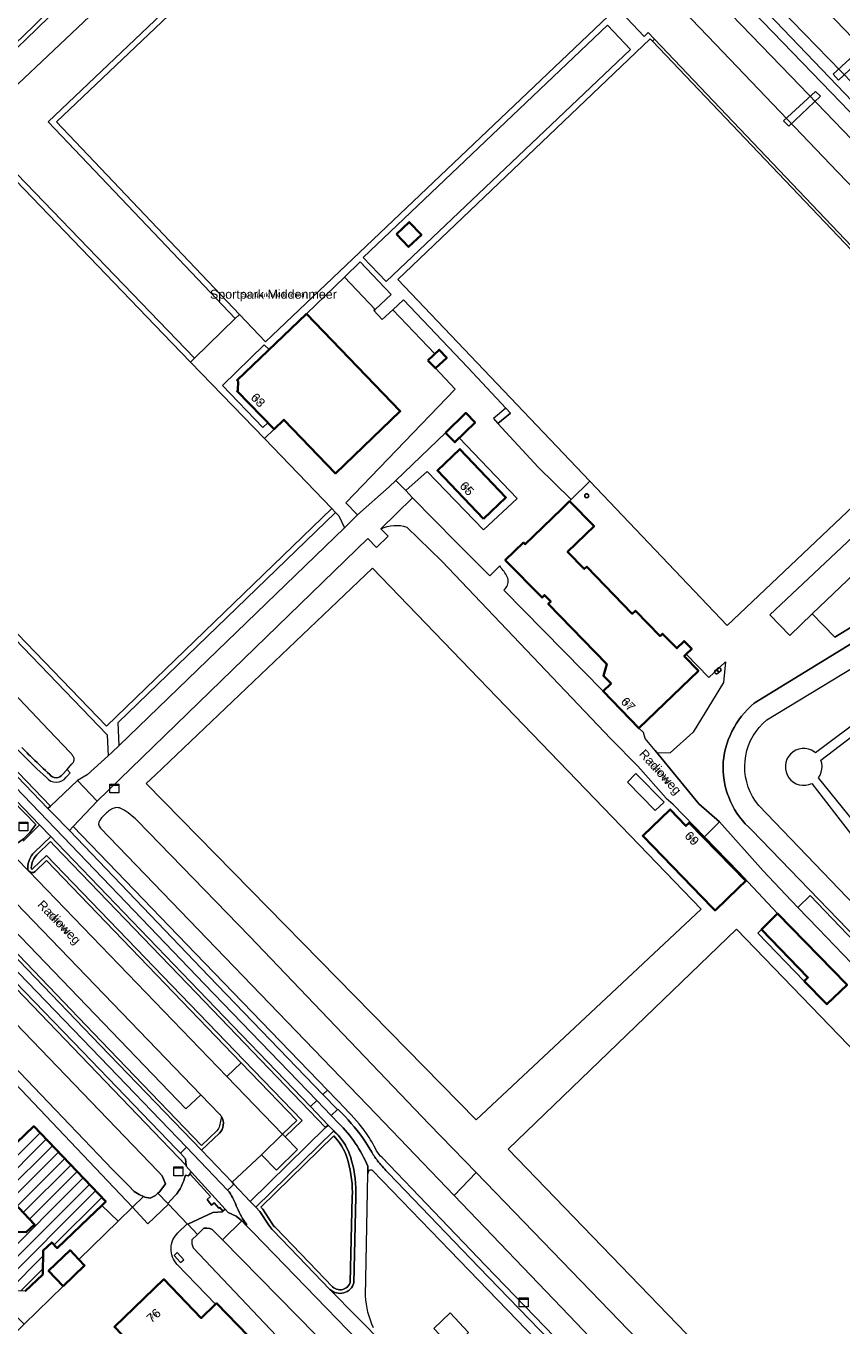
# Model space of a CAD drawing. Header units: metres. Extents: x 124322 to 125871, y 483990 to 485142.
# Tile 38 of 61: x 124943 to 125126, y 484574 to 484866. Entities that reach past the tile are written whole.
import ezdxf
from ezdxf.enums import TextEntityAlignment as Align

# ---------------------------------------------------------------- set-up
doc = ezdxf.new("R2010")
doc.units = ezdxf.units.M
for name, color, linetype, lineweight in [('00_GEO_Arcering', 252, 'Continuous', 15), ('B-RO-KL-DATA-S', 90, 'Continuous', 25), ('B-RO-KW-KUNSTWERK-GV', 170, 'Continuous', 18), ('B-RO-OG-BEBOUWING-GV', 7, 'Continuous', 35), ('B-RO-OG-BEBOUWING-T18', 7, 'Continuous', 18), ('B-RO-OG-BEBOUWING-T18 @ 0.5', 7, 'Continuous', 18), ('B-RO-OG-BEBOUWING-T18 @ 1', 7, 'Continuous', 18), ('B-RO-OG-BEBOUWING_LAGE TRAFO-GV', 7, 'Continuous', 18), ('B-RO-OG-BEBOUWING_LUIFEL-GV', 7, 'Continuous', 18), ('B-RO-OG-BEBOUWING_SCHUUR-GV', 7, 'Continuous', 35), ('B-RO-OG-TERREIN_CULTUURSCHEIDING-GV', 7, 'Continuous', 0), ('B-RO-OG-TOPOGRAFIE-T18', 7, 'Continuous', 18), ('B-RO-OG-TOPOGRAFIE-T18 @ 0.5', 7, 'Continuous', 18), ('B-RO-OG-TOPOGRAFIE-T18 @ 1', 7, 'Continuous', 18), ('B-RO-OG-WATER-GV', 151, 'Continuous', 13), ('B-RO-VH-ONVERHARD-GV', 252, 'Continuous', 18), ('B-RO-VH-VERHARDING_GESLOTEN-GV', 252, 'Continuous', 18), ('B-RO-VH-VERHARDING_HALFVERHARDING-GV', 7, 'Continuous', 9), ('B-RO-VH-VERHARDING_OPEN-GV', 7, 'Continuous', 9), ('X-XX-AL-VERWIJZING-S', 7, 'Continuous', 25)]:
    doc.layers.add(name, color=color, linetype=linetype, lineweight=lineweight)
doc.styles.add('IBstijl', font='arial.ttf', dxfattribs={"height": 2})
doc.styles.add('NLCS-ISO-ANNOTATIVE-T18', font='NLCS-ISO.ttf', dxfattribs={"height": 1.8})

# ---------------------------------------------------------------- blocks, each defined once
blk = doc.blocks.new('SAL-VERWIJZING_SYMBOOL-SO')
at = {"color": 0, "linetype": 'ByBlock', "lineweight": -2}
blk.add_circle((0, 0), 0.9, dxfattribs=at)
at = {"color": 0, "linetype": 'ByBlock', "lineweight": -2, "style": 'NLCS-ISO-ANNOTATIVE-T18'}
blk.add_attdef('SYMBOOL', (2.5, -2.5), '', height=1.8, dxfattribs=at)
blk = doc.blocks.new('SKL-DATA_KAST-SO')
at = {"color": 0, "linetype": 'ByBlock', "lineweight": 18}
for points in [[(-2, 2), (2, 2), (2, 1.68), (-2, 1.68)], [(-2, 1.52), (2, 1.52), (2, -2), (-2, -2)]]:
    blk.add_lwpolyline(points, close=True, dxfattribs=at)
blk = doc.blocks.new('*U170')
at = {"layer": 'B-RO-OG-TOPOGRAFIE-T18 @ 0.5', "style": 'IBstijl'}
blk.add_text('Radioweg', height=1, rotation=-46, dxfattribs=at).set_placement((124950.458, 484664.599), align=Align.MIDDLE)
at = {"layer": 'B-RO-OG-TOPOGRAFIE-T18 @ 1', "style": 'IBstijl'}
blk.add_text('Radioweg', height=2, rotation=-46, dxfattribs=at).set_placement((124950.458, 484664.599), align=Align.MIDDLE)
blk = doc.blocks.new('*U176')
at = {"layer": 'B-RO-OG-TOPOGRAFIE-T18 @ 0.5', "style": 'IBstijl'}
blk.add_text('Radioweg', height=1, rotation=-47.9, dxfattribs=at).set_placement((125085.116, 484698.267), align=Align.MIDDLE)
at = {"layer": 'B-RO-OG-TOPOGRAFIE-T18 @ 1', "style": 'IBstijl'}
blk.add_text('Radioweg', height=2, rotation=-47.9, dxfattribs=at).set_placement((125085.116, 484698.267), align=Align.MIDDLE)
blk = doc.blocks.new('*U185')
at = {"layer": 'B-RO-OG-TOPOGRAFIE-T18 @ 0.5', "style": 'IBstijl'}
blk.add_text('Sportpark Middenmeer', height=1, dxfattribs=at).set_placement((124998.605, 484805.198), align=Align.MIDDLE)
at = {"layer": 'B-RO-OG-TOPOGRAFIE-T18 @ 1', "style": 'IBstijl'}
blk.add_text('Sportpark Middenmeer', height=2, dxfattribs=at).set_placement((124998.605, 484805.198), align=Align.MIDDLE)
blk = doc.blocks.new('*U202')
at = {"layer": 'B-RO-OG-BEBOUWING-T18 @ 0.5', "style": 'IBstijl'}
blk.add_text('76', height=1, rotation=41.5, dxfattribs=at).set_placement((124971.772, 484576.646), align=Align.MIDDLE)
at = {"layer": 'B-RO-OG-BEBOUWING-T18 @ 1', "style": 'IBstijl'}
blk.add_text('76', height=2, rotation=41.5, dxfattribs=at).set_placement((124971.772, 484576.646), align=Align.MIDDLE)
blk = doc.blocks.new('*U206')
at = {"layer": 'B-RO-OG-BEBOUWING-T18 @ 0.5', "style": 'IBstijl'}
blk.add_text('63', height=1, rotation=-45.8, dxfattribs=at).set_placement((124995.18, 484781.734), align=Align.MIDDLE)
at = {"layer": 'B-RO-OG-BEBOUWING-T18 @ 1', "style": 'IBstijl'}
blk.add_text('63', height=2, rotation=-45.8, dxfattribs=at).set_placement((124995.18, 484781.734), align=Align.MIDDLE)
blk = doc.blocks.new('*U229')
at = {"layer": 'B-RO-OG-BEBOUWING-T18 @ 0.5', "style": 'IBstijl'}
blk.add_text('65', height=1, rotation=-46.5, dxfattribs=at).set_placement((125041.97, 484761.931), align=Align.MIDDLE)
at = {"layer": 'B-RO-OG-BEBOUWING-T18 @ 1', "style": 'IBstijl'}
blk.add_text('65', height=2, rotation=-46.5, dxfattribs=at).set_placement((125041.97, 484761.931), align=Align.MIDDLE)
blk = doc.blocks.new('*U248')
at = {"layer": 'B-RO-OG-BEBOUWING-T18 @ 0.5', "style": 'IBstijl'}
blk.add_text('69', height=1, rotation=-45.8, dxfattribs=at).set_placement((125092.36, 484683.562), align=Align.MIDDLE)
at = {"layer": 'B-RO-OG-BEBOUWING-T18 @ 1', "style": 'IBstijl'}
blk.add_text('69', height=2, rotation=-45.8, dxfattribs=at).set_placement((125092.36, 484683.562), align=Align.MIDDLE)
blk = doc.blocks.new('*U249')
at = {"layer": 'B-RO-OG-BEBOUWING-T18 @ 0.5', "style": 'IBstijl'}
blk.add_text('67', height=1, rotation=-46.1, dxfattribs=at).set_placement((125078.072, 484713.612), align=Align.MIDDLE)
at = {"layer": 'B-RO-OG-BEBOUWING-T18 @ 1', "style": 'IBstijl'}
blk.add_text('67', height=2, rotation=-46.1, dxfattribs=at).set_placement((125078.072, 484713.612), align=Align.MIDDLE)

msp = doc.modelspace()

# ---------------------------------------------------------------- hatches: boundary and pattern name
at = {"layer": '00_GEO_Arcering'}
h = msp.add_hatch(dxfattribs=at)
h.set_pattern_fill('BEBOUWING', color=256)
h.set_pattern_definition([(45, (0, 0), (-1.414213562, 1.414213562), [])])
h.paths.add_polyline_path([(124935.755, 484606.887), (124936.791, 484605.802), (124945.099, 484597.097), (124943.26, 484595.329), (124937.862, 484595.456), (124933.921, 484591.7), (124933.788, 484586.262), (124937.576, 484582.282), (124942.98, 484582.142), (124946.929, 484585.896), (124947.07, 484591.269), (124948.974, 484593.036), (124950.166, 484591.788), (124957.156, 484598.454), (124960.144, 484601.335), (124961.046, 484602.203), (124944.94, 484619.074), (124941.034, 484615.346), (124939.714, 484616.729), (124940.163, 484617.157), (124935.026, 484622.539), (124934.577, 484622.111), (124911.44, 484646.352), (124904.453, 484639.683), (124927.762, 484615.261), (124928.023, 484615.51), (124932.856, 484610.447), (124932.595, 484610.198)])

# ---------------------------------------------------------------- linework, layer by layer
at = {"layer": 'B-RO-KW-KUNSTWERK-GV'}
for points in [[(125132.667, 484860.451), (125131.515, 484861.695), (125123.96, 484854.725), (125125.174, 484853.432)], [(125120.026, 484850.886), (125112.9, 484844.316), (125114.093, 484843.068), (125121.189, 484849.786)]]:
    msp.add_lwpolyline(points, close=True, dxfattribs=at)
at = {"layer": 'B-RO-OG-BEBOUWING-GV'}
for points in [[(125005.993, 484801.033), (124990.462, 484786.171), (124990.706, 484785.91), (124990.659, 484783.942), (124990.457, 484783.721), (124998.748, 484775.199), (125000.966, 484777.332), (125012.549, 484765.317), (125027.005, 484779.254)], [(125045.685, 484755.12), (125050.7, 484759.887), (125040.378, 484770.743), (125035.362, 484765.975)], [(125063.204, 484757.381), (125056.876, 484751.265), (125054.98, 484749.432), (125054.628, 484749.801), (125050.558, 484745.909), (125058.809, 484737.502), (125059.348, 484738.05), (125060.725, 484736.61), (125060.185, 484736.087), (125073.263, 484722.607), (125072.523, 484719.997), (125074.248, 484718.27), (125072.469, 484716.539), (125080.464, 484708.212), (125080.49, 484708.238), (125093.801, 484721.114), (125090.646, 484724.405), (125091.079, 484724.818), (125092.324, 484726.004), (125090.613, 484727.764), (125088.981, 484726.155), (125085.776, 484729.41), (125085.211, 484728.878), (125079.738, 484734.549), (125078.989, 484733.865), (125068.828, 484744.414), (125068.256, 484743.901), (125064.514, 484747.731), (125070.456, 484753.46), (125064.966, 484759.084)], [(125096.915, 484668.065), (125097.537, 484667.423), (125102.709, 484672.404), (125104.424, 484674.055), (125091.734, 484687.066), (125091.029, 484686.356), (125087.491, 484690.055), (125081.357, 484684.111)], [(125122.475, 484646.499), (125122.582, 484646.389), (125127.099, 484650.732), (125126.971, 484650.863), (125111.543, 484666.709), (125107.921, 484663.137), (125118.351, 484652.403), (125117.519, 484651.595)], [(124955.042, 484589.231), (124953.071, 484591.286), (124948.25, 484586.663), (124951.504, 484583.27), (124956.325, 484587.893)], [(124992.188, 484566.647), (124995.314, 484569.66), (124985.891, 484579.425), (124985.655, 484579.197), (124982.442, 484576.094), (124974.075, 484584.793), (124963.005, 484574.121), (124971.039, 484565.808), (124971.09, 484565.858), (124971.436, 484565.496), (124969.303, 484563.445), (124978.711, 484553.661)]]:
    msp.add_lwpolyline(points, close=True, dxfattribs=at)
for points in [[(124942.98, 484582.142), (124946.929, 484585.896), (124947.07, 484591.269), (124948.974, 484593.036), (124950.166, 484591.788), (124957.156, 484598.454), (124960.144, 484601.335), (124961.046, 484602.203), (124944.94, 484619.074), (124941.034, 484615.346)], [(124936.791, 484605.802), (124945.099, 484597.097), (124943.26, 484595.329), (124937.862, 484595.456)]]:
    msp.add_lwpolyline(points, dxfattribs=at)
at = {"layer": 'B-RO-OG-BEBOUWING_LAGE TRAFO-GV'}
msp.add_lwpolyline([(124977.783, 484588.519), (124978.508, 484589.173), (124977.041, 484590.768), (124976.353, 484590.113)], close=True, dxfattribs=at)
at = {"layer": 'B-RO-OG-BEBOUWING_LUIFEL-GV'}
for points in [[(124997.646, 484793.046), (124996.546, 484794.083), (124987.234, 484784.995), (124996.263, 484775.58), (124997.368, 484776.617), (124990.457, 484783.721), (124990.659, 484783.942), (124990.706, 484785.91), (124990.462, 484786.171)], [(125107.921, 484663.137), (125107.095, 484662.324), (125117.519, 484651.595), (125118.351, 484652.403)]]:
    msp.add_lwpolyline(points, close=True, dxfattribs=at)
at = {"layer": 'B-RO-OG-BEBOUWING_SCHUUR-GV'}
for points in [[(125026.16, 484818.912), (125028.886, 484816.039), (125031.745, 484818.753), (125029.02, 484821.626)], [(125033.231, 484790.641), (125034.903, 484788.863), (125037.435, 484791.232), (125035.762, 484793.01)], [(125037.16, 484774.42), (125039.26, 484772.28), (125043.8, 484776.72), (125041.69, 484778.85)]]:
    msp.add_lwpolyline(points, close=True, dxfattribs=at)
at = {"layer": 'B-RO-OG-TERREIN_CULTUURSCHEIDING-GV'}
for points in [[(125016.934, 484935.59), (125016.226, 484934.911), (125006.246, 484925.34), (124971.612, 484891.786), (124944.873, 484865.507), (124907.957, 484830.021), (124871.716, 484795.11), (124871.649, 484795.039), (124869.162, 484790.774), (124869.104, 484790.673), (124869.072, 484790.619), (124868.644, 484789.236), (124868.356, 484787.817), (124868.212, 484786.377), (124868.184, 484785.978), (124868.168, 484785.578), (124868.162, 484785.177)], [(124908.65, 484829.3), (124945.57, 484864.79), (124972.31, 484891.07), (125006.94, 484924.62), (125017.626, 484934.868)], [(124871.005, 484776.593), (124897.212, 484749.306), (124902.107, 484744.209), (124926, 484719.146), (124941.504, 484703.232), (124943.567, 484701.18), (124945.648, 484699.161), (124947.756, 484697.168)], [(124907.428, 484726.889), (124906.794, 484726.283), (124945.424, 484686.652), (124944.021, 484684.857), (124942.619, 484683.455), (124941.497, 484682.613), (124940.375, 484682.22), (124939.477, 484682.108), (124938.355, 484682.613), (124938.427, 484683.407), (124938.386, 484683.367)], [(124942.542, 484682.948), (124946.228, 484686.578), (124907.428, 484726.889)], [(124952.15, 484697.231), (124952.378, 484697.486), (124953.069, 484698.26), (124952.378, 484698.987), (124951.38, 484697.87)], [(124950.17, 484682.476), (124948.73, 484683.974), (124945.072, 484680.468)], [(125001.238, 484616.712), (125004.028, 484613.83), (124999.3, 484609.233), (124995.959, 484612.677), (124989.362, 484606.533), (124989.744, 484606.128), (124993.407, 484602.242), (125010.295, 484618.779), (124981.314, 484648.957), (124949.593, 484681.921), (124948.707, 484682.844), (124945.637, 484679.902)], [(124945.637, 484679.902), (124948.707, 484682.844), (124949.593, 484681.921), (124981.314, 484648.957), (125010.295, 484618.779), (125010.867, 484619.339), (125006.893, 484623.477), (124981.891, 484649.511), (124950.17, 484682.476)], [(124944.48, 484677.84), (124944.386, 484677.252), (124944.359, 484677.08), (124944.368, 484676.881), (124944.418, 484676.788), (124944.498, 484676.69), (124944.606, 484676.686), (124944.661, 484676.706), (124947.773, 484679.699), (124991.971, 484633.851), (125005.021, 484620.358), (125001.238, 484616.712)], [(124945.216, 484676.129), (124947.752, 484678.568), (124991.396, 484633.295), (125003.889, 484620.378), (125000.682, 484617.287), (125001.238, 484616.712), (125005.021, 484620.358), (124991.971, 484633.851), (124947.773, 484679.699), (124944.661, 484676.706), (124944.606, 484676.686), (124944.498, 484676.69), (124944.418, 484676.788), (124944.368, 484676.881), (124944.359, 484677.08), (124944.386, 484677.252), (124944.48, 484677.84)], [(124931.756, 484667.539), (124931.184, 484666.98), (124932.481, 484665.631), (124959.815, 484637.248), (124982.491, 484613.749), (124986.502, 484617.505)], [(124985.933, 484618.068), (124982.495, 484614.792), (124960.018, 484638.151), (124933.058, 484666.185), (124931.756, 484667.539)], [(124978.883, 484608.078), (124979.486, 484607.99), (124979.981, 484608.338), (124979.877, 484608.461), (124980.279, 484608.814), (124979.09, 484610.133), (124979.071, 484610.291), (124928.217, 484663.155), (124921.93, 484657.162)], [(124921.93, 484657.162), (124923.876, 484655.159), (124925.05, 484656.43), (124926.73, 484656.64), (124928.28, 484655.14), (124929.47, 484653.85), (124972.76, 484608.94), (124973.7, 484607.98), (124974.4, 484606.15), (124973.87, 484605.35), (124973.06, 484604.39), (124972.744, 484604.088), (124974.951, 484601.787), (124976.531, 484603.458)], [(124986.951, 484621.273), (124986.546, 484619.175)], [(125012.114, 484618.008), (124994.694, 484600.971), (124995.589, 484599.993), (124997.578, 484596.906)], [(124998.241, 484597.353), (124996.225, 484600.483), (124995.807, 484600.94), (125012.127, 484616.901)], [(125012.127, 484616.901), (124995.807, 484600.94), (124996.225, 484600.483), (124998.241, 484597.353)], [(125012.127, 484616.901), (125012.468, 484616.545)], [(125012.468, 484616.545), (125012.127, 484616.901)], [(125016.268, 484603.265), (125015.837, 484584.132), (125015.813, 484584.057)], [(125015.813, 484584.057), (125015.837, 484584.132), (125016.268, 484603.265)], [(125016.634, 484584), (125017.068, 484603.245)], [(124998.548, 484595.746), (125005.967, 484588.032), (125011.278, 484582.529)], [(125011.833, 484583.106), (125006.543, 484588.587), (124999.12, 484596.305), (124998.915, 484596.512)], [(124998.915, 484596.512), (124999.12, 484596.305), (125006.543, 484588.587), (125011.833, 484583.106)], [(125014.914, 484582.878), (125014.748, 484582.769), (125014.475, 484582.634)], [(125014.475, 484582.634), (125014.748, 484582.769), (125014.914, 484582.878)]]:
    msp.add_lwpolyline(points, dxfattribs=at)
for points in [[(125014.511, 484809.294), (125021.391, 484802.059), (125025.004, 484805.356), (125018.022, 484812.699)], [(124857.378, 484786.966), (124856.798, 484786.41), (124861.908, 484779.957), (124910.278, 484729.605), (124948.106, 484690.227), (124948.685, 484690.779), (124910.855, 484730.159), (124891.263, 484750.554), (124862.511, 484780.484)], [(124906.794, 484726.283), (124904.169, 484723.775), (124940.853, 484685.735), (124938.427, 484683.407), (124938.355, 484682.613), (124939.477, 484682.108), (124940.375, 484682.22), (124941.497, 484682.613), (124942.619, 484683.455), (124944.021, 484684.857), (124945.424, 484686.652)], [(124929.972, 484662.484), (124928.241, 484664.284), (124921.372, 484657.736), (124921.93, 484657.162), (124928.217, 484663.155), (124979.071, 484610.291), (124978.896, 484611.784), (124977.765, 484613.041), (124976.933, 484613.917), (124955.878, 484635.778)], [(124991.501, 484597.848), (124991.108, 484598.243), (124990.292, 484598.954), (124988.468, 484599.727), (124987.769, 484600.507), (124987.309, 484600.047), (124987.17, 484599.909), (124985.048, 484599.786), (124979.419, 484597.126), (124981.614, 484594.837), (124983.03, 484596.21), (124983.66, 484596.27), (124984.4, 484596.16), (124984.92, 484595.96), (124987.197, 484593.639)], [(124994.086, 484595.246), (124992.448, 484596.895), (124991.501, 484597.848), (124987.197, 484593.639), (125028.92, 484551.12), (125035.007, 484544.825), (125035.926, 484545.734), (125035.992, 484545.667), (125039.162, 484548.674), (125015.199, 484573.443)]]:
    msp.add_lwpolyline(points, close=True, dxfattribs=at)
for points in [[(124944.718, 484701.452, -0.0040192), (124942.22, 484703.93)], [(124948.49, 484697.85, -0.0056989), (124944.718, 484701.452)], [(124949.942, 484697.146, -0.2339304), (124948.49, 484697.85)], [(124951.38, 484697.87, -0.2333316), (124949.942, 484697.146)], [(124947.756, 484697.168, 0.4790618), (124952.15, 484697.231)], [(124945.072, 484680.468, 0.1986808), (124943.568, 484676.909)], [(124945.637, 484679.902, 0.1409503), (124944.48, 484677.84)], [(124944.48, 484677.84, -0.1409503), (124945.637, 484679.902)], [(124943.568, 484676.909, 0.1645142), (124943.746, 484676.301)], [(124943.746, 484676.301, 0.036066), (124943.846, 484676.181)], [(124943.846, 484676.181, 0.3823977), (124945.216, 484676.129)], [(124986.546, 484619.175, -0.1424659), (124985.933, 484618.068)], [(124986.502, 484617.505, 0.3471337), (124986.951, 484621.273)], [(125013.407, 484616.692, 0.0356465), (125012.114, 484618.008)], [(125012.468, 484616.545, -0.1280823), (125015.357, 484611.147)], [(125015.357, 484611.147, 0.1280823), (125012.468, 484616.545)], [(125016.131, 484611.35, 0.1172835), (125013.407, 484616.692)], [(125015.357, 484611.147, -0.0785391), (125016.268, 484603.265)], [(125016.268, 484603.265, 0.0785391), (125015.357, 484611.147)], [(125017.068, 484603.245, 0.0782646), (125016.131, 484611.35)], [(124976.531, 484603.458, 0.1271508), (124978.883, 484608.078)], [(124997.578, 484596.906, 0.0522967), (124998.548, 484595.746)], [(124998.915, 484596.512, -0.0399966), (124998.241, 484597.353)], [(124998.241, 484597.353, 0.0399966), (124998.915, 484596.512)], [(125015.813, 484584.057, -0.1557728), (125014.914, 484582.878)], [(125014.914, 484582.878, 0.1557728), (125015.813, 484584.057)], [(125011.278, 484582.529, 0.5652133), (125016.634, 484584)], [(125014.475, 484582.634, -0.3003824), (125011.833, 484583.106)], [(125011.833, 484583.106, 0.3003824), (125014.475, 484582.634)]]:
    msp.add_lwpolyline(points, format="xyb", dxfattribs=at)
at = {"layer": 'B-RO-OG-WATER-GV'}
for points in [[(125033.456, 484950.741), (125063.11, 484920.2), (125092.164, 484890.047), (125100.91, 484880.97), (125134.05, 484846.83), (125163.9, 484815.97), (125198.234, 484780.391)], [(125017.626, 484934.868), (125006.94, 484924.62), (124972.31, 484891.07), (124945.57, 484864.79), (124908.65, 484829.3), (124872.41, 484794.39)], [(124878.699, 484791.374), (124903.59, 484815.64), (124930.14, 484841.48), (124932.19, 484843.68), (124935.8, 484847.43), (124938.71, 484850.03), (124962.78, 484872.85), (125000.79, 484909.51), (125009.85, 484918.46), (125022.673, 484930.944)], [(125203.057, 484784.603), (125176.57, 484812.99), (125145.97, 484844.57), (125110.95, 484881), (125097.525, 484894.832)], [(124953.1, 484702.78), (124948.29, 484707.82), (124887.13, 484772.3)], [(124951.38, 484697.87), (124952.378, 484698.987), (124953.48, 484700.22)], [(124959.853, 484685.862), (125021.62, 484621.8), (125039.1, 484603.572), (125044.036, 484608.673), (125033.52, 484619.55), (124993.28, 484661.63), (124968.1, 484687.54)], [(125135.77, 484514.79), (125132.98, 484517.28), (125119.44, 484530.7), (125097.09, 484553.81), (125093.267, 484557.753), (125084.06, 484567.25), (125076.09, 484575.52), (125044.036, 484608.673), (125039.1, 484603.572), (125066.51, 484574.99), (125080.3, 484560.43), (125112.28, 484527.48), (125128.05, 484510.94), (125129.521, 484509.067)]]:
    msp.add_lwpolyline(points, dxfattribs=at)
for points in [[(125085.617, 484884.204), (125080.243, 484879.409), (125090.452, 484868.906), (125097.67, 484861.48), (125125, 484832.88), (125155.51, 484801.28), (125166.083, 484790.18), (125171.25, 484795.175), (125169.78, 484796.77), (125137.83, 484830.09), (125114.49, 484854.31)], [(124923.876, 484655.159), (124922.13, 484653.27), (124922.54, 484651.22), (124962.55, 484609.38), (124966.24, 484605.7), (124967.39, 484604.49), (124968.51, 484603.78), (124969.473, 484603.306), (124969.79, 484603.15), (124971.02, 484602.99), (124972.18, 484603.55), (124972.744, 484604.088), (124973.06, 484604.39), (124973.87, 484605.35), (124974.4, 484606.15), (124973.7, 484607.98), (124972.76, 484608.94), (124929.47, 484653.85), (124928.28, 484655.14), (124926.73, 484656.64), (124925.05, 484656.43)], [(125028.92, 484551.12), (124987.197, 484593.639), (124984.92, 484595.96), (124984.4, 484596.16), (124983.66, 484596.27), (124983.03, 484596.21), (124981.614, 484594.837), (124980.34, 484593.6), (124980.35, 484592.71), (124980.61, 484591.8), (125023.28, 484546.82), (125029.991, 484539.864), (125031.683, 484538.109), (125034.072, 484535.633), (125070.394, 484497.981), (125075.453, 484503.004), (125036.701, 484543.074), (125035.007, 484544.825)]]:
    msp.add_lwpolyline(points, close=True, dxfattribs=at)
for points in [[(124942.22, 484703.93, 0.0040192), (124944.718, 484701.452)], [(124944.718, 484701.452, 0.0056989), (124948.49, 484697.85)], [(124953.591, 484702.16, 0.0313935), (124953.1, 484702.78)], [(124953.48, 484700.22, 0.1109812), (124953.871, 484700.749)], [(124953.99, 484701.5, 0.0313517), (124953.591, 484702.16)], [(124953.871, 484700.749, 0.129085), (124953.99, 484701.5)], [(124948.49, 484697.85, 0.2339304), (124949.942, 484697.146)], [(124949.942, 484697.146, 0.2333316), (124951.38, 484697.87)], [(124961.453, 484689.447, 0.0659609), (124959.734, 484687.666)], [(124962.377, 484690.097, 0.0304574), (124961.453, 484689.447)], [(124963.479, 484690.438, 0.1280438), (124962.377, 484690.097)], [(124964.75, 484690.123, 0.1456987), (124963.479, 484690.438)], [(124968.1, 484687.54, 0.0630499), (124964.75, 484690.123)], [(124959.734, 484687.666, 0.3666241), (124959.853, 484685.862)]]:
    msp.add_lwpolyline(points, format="xyb", dxfattribs=at)
at = {"layer": 'B-RO-VH-ONVERHARD-GV'}
for points in [[(125079.781, 484698.077), (125077.929, 484696.164), (125084.131, 484689.779), (125086.116, 484691.65)], [(124962.55, 484609.38), (124922.54, 484651.22), (124922.13, 484653.27), (124923.876, 484655.159), (124921.93, 484657.162), (124921.372, 484657.736), (124917.012, 484653.579), (124967.022, 484600.916), (124969.473, 484603.306), (124968.51, 484603.78), (124967.39, 484604.49), (124966.24, 484605.7)], [(124951.504, 484583.27), (124948.25, 484586.663), (124953.071, 484591.286), (124955.042, 484589.231), (124963.823, 484597.796), (124960.144, 484601.335), (124957.156, 484598.454), (124950.166, 484591.788), (124948.974, 484593.036), (124947.07, 484591.269), (124946.929, 484585.896), (124942.98, 484582.142), (124937.576, 484582.282), (124933.788, 484586.262), (124933.921, 484591.7), (124937.862, 484595.456), (124943.26, 484595.329), (124945.099, 484597.097), (124936.791, 484605.802), (124933.215, 484602.427), (124937.651, 484597.822), (124932.241, 484592.454), (124932.078, 484585.515), (124942.809, 484574.76)], [(124975.112, 484601.619), (124974.951, 484601.787), (124972.744, 484604.088), (124972.18, 484603.55), (124971.02, 484602.99), (124969.79, 484603.15), (124969.473, 484603.306), (124967.022, 484600.916), (124970.507, 484597.246)]]:
    msp.add_lwpolyline(points, close=True, dxfattribs=at)
at = {"layer": 'B-RO-VH-VERHARDING_GESLOTEN-GV'}
for points in [[(125075.1, 484869.149), (125028.224, 484918.376), (124950.045, 484844.05), (124991.019, 484800.914), (124996.848, 484794.777)], [(125132.667, 484860.451), (125131.515, 484861.695), (125123.96, 484854.725), (125125.174, 484853.432)], [(125120.026, 484850.886), (125112.9, 484844.316), (125114.093, 484843.068), (125121.189, 484849.786)], [(125028.24, 484761.45), (125025.999, 484763.727), (125024.53, 484762.32), (125017.466, 484756.012), (125015.659, 484754.218), (125014.559, 484753.156), (124964.04, 484704.363), (124962.39, 484702.77), (124961.574, 484702.032), (124956.9, 484697.81), (124954.715, 484696.53), (124959.102, 484691.919), (125019.752, 484750.744), (125021.684, 484748.752), (125024.29, 484751.24), (125022.69, 484752.892), (125029.79, 484759.875)], [(125069.606, 484644.502), (125094.406, 484667.706), (125020.815, 484744.114), (124972.195, 484697.825), (124970.122, 484695.851), (125043.995, 484620.54)], [(124908.86, 484728.254), (124907.428, 484726.889), (124946.228, 484686.578), (124948.73, 484683.974), (124950.17, 484682.476), (124981.891, 484649.511), (125006.893, 484623.477), (125008.317, 484624.846), (124983.193, 484650.933), (124951.546, 484683.898)], [(124959.815, 484637.248), (124932.481, 484665.631), (124931.184, 484666.98), (124928.723, 484669.54), (124908.393, 484690.662), (124889.546, 484710.221), (124888.03, 484708.943), (124931.229, 484664.061), (124957.892, 484636.473), (124979.164, 484614.374), (124988.352, 484604.776), (124989.048, 484605.452), (124989.744, 484606.128), (124989.362, 484606.533), (124982.491, 484613.749)], [(124959.102, 484691.919), (124954.715, 484696.53), (124948.685, 484690.779), (124948.106, 484690.227), (124949.174, 484689.115), (124952.93, 484685.327), (124953.78, 484686.234)], [(125075.68, 484637.516), (125051.215, 484613.954), (125099.548, 484563.843), (125122.26, 484540.295), (125122.688, 484539.981), (125123.164, 484539.747), (125123.675, 484539.602), (125124.203, 484539.55), (125124.732, 484539.593), (125125.245, 484539.729), (125125.725, 484539.954), (125175.357, 484587.587), (125102.367, 484663.217)]]:
    msp.add_lwpolyline(points, close=True, dxfattribs=at)
for points in [[(125083.505, 484862.166), (125083.023, 484862.673), (125026.484, 484808.78), (125069.46, 484763.605), (125100.269, 484731.22), (125154.049, 484782.19)], [(125153.435, 484788.688), (125135.486, 484807.564), (125083.505, 484862.166)], [(125049.349, 484744.578), (125047.057, 484742.331), (125044.833, 484744.589), (125039.501, 484749.999), (125029.79, 484759.875), (125022.69, 484752.892)], [(125028.507, 484753.303), (125036.33, 484745.69), (125074.17, 484705.87), (125080.254, 484699.759), (125086.59, 484692.59), (125088.123, 484691.193), (125088.238, 484691.089), (125095.176, 484683.922), (125098.537, 484687.227), (125093.887, 484691.327), (125084.114, 484703.27), (125081.855, 484705.923), (125081.481, 484707.31), (125080.49, 484708.238), (125080.464, 484708.212), (125072.469, 484716.539), (125050.206, 484739.135), (125050.553, 484739.478)], [(125049.662, 484744.097), (125049.349, 484744.578)], [(124904.453, 484639.683), (124911.44, 484646.352), (124934.577, 484622.111), (124935.026, 484622.539), (124940.163, 484617.157), (124939.714, 484616.729), (124941.034, 484615.346), (124944.94, 484619.074), (124961.046, 484602.203), (124960.144, 484601.335), (124963.823, 484597.796), (124967.022, 484600.916), (124917.012, 484653.579), (124921.372, 484657.736), (124918.2, 484661), (124913.87, 484656.68), (124877.81, 484694.56)], [(124948.73, 484683.974), (124946.228, 484686.578), (124942.542, 484682.948)], [(125129.96, 484653.631), (125120.67, 484663.34), (125116.066, 484668.094), (125113.29, 484670.96), (125108.32, 484676.319), (125098.537, 484687.227), (125095.176, 484683.922), (125102.83, 484676.015), (125104.984, 484673.76), (125111.543, 484666.709), (125126.971, 484650.863)], [(124945.072, 484680.468), (124948.73, 484683.974)], [(124938.351, 484681.845), (124943.746, 484676.301)], [(124943.746, 484676.301), (124938.351, 484681.845)], [(124986.502, 484617.505), (124982.491, 484613.749), (124989.362, 484606.533), (124995.959, 484612.677), (125000.682, 484617.287), (124988.159, 484630.231), (124943.846, 484676.181)], [(124938.977, 484671.131), (124938.995, 484671.111), (124982.376, 484626.114), (124986.551, 484621.792)], [(125013.215, 484619.798), (125011.55, 484621.49), (125008.317, 484624.846), (125006.893, 484623.477), (125010.867, 484619.339), (125012.114, 484618.008)], [(125012.928, 484622.835), (125011.55, 484621.49), (125013.215, 484619.798)], [(125014.681, 484621.221), (125013.015, 484622.912), (125012.928, 484622.835)], [(124979.164, 484614.374), (124977.765, 484613.041), (124978.896, 484611.784), (124979.071, 484610.291), (124979.09, 484610.133), (124980.279, 484608.814), (124987.769, 484600.507), (124988.468, 484599.727), (124990.292, 484598.954), (124991.108, 484598.243), (124991.501, 484597.848), (124992.448, 484596.895), (124992.628, 484597.054)], [(124988.729, 484604.382), (124988.352, 484604.776), (124979.164, 484614.374)], [(125020.648, 484613.275), (125019.683, 484614.83)], [(124976.531, 484603.458), (124974.951, 484601.787), (124975.112, 484601.619), (124979.326, 484597.223), (124979.419, 484597.126), (124985.048, 484599.786), (124987.17, 484599.909), (124987.309, 484600.047), (124986.602, 484600.893), (124986.374, 484600.698), (124985.366, 484601.886), (124984.778, 484601.379), (124983.745, 484602.642), (124984.531, 484603.301), (124979.981, 484608.338)], [(124979.981, 484608.338), (124979.486, 484607.99), (124978.883, 484608.078)], [(125019.255, 484581.086), (125019.483, 484592.654), (125019.738, 484608.399), (125019.766, 484610.135)], [(125019.766, 484610.135), (125019.738, 484608.399)], [(125020.821, 484609.194), (125038.15, 484591.254), (125074.6, 484553.555), (125082.37, 484545.509), (125083.856, 484546.951), (125078.338, 484552.665), (125044.648, 484587.501), (125024.4, 484608.546)], [(124997.578, 484596.906), (124995.589, 484599.993), (124994.694, 484600.971), (124993.407, 484602.242), (124989.744, 484606.128), (124989.048, 484605.452), (124988.352, 484604.776), (124988.729, 484604.382)], [(124977.218, 484595.198), (124979.326, 484597.223), (124975.112, 484601.619), (124970.507, 484597.246), (124967.022, 484600.916), (124963.823, 484597.796), (124955.042, 484589.231), (124956.325, 484587.893), (124951.504, 484583.27), (124942.809, 484574.76), (124941.44, 484573.424), (124935.008, 484567.142), (124938.103, 484560.045), (124945.584, 484551.504), (124947.489, 484553.389), (124947.915, 484553.318), (124954.07, 484559.32), (124954.842, 484560.143), (124957.23, 484562.69), (124960.6, 484558.65)], [(125017.068, 484603.245), (125016.634, 484584)], [(124992.628, 484597.054), (124992.448, 484596.895), (124994.086, 484595.246), (125015.199, 484573.443), (125039.162, 484548.674), (125040.703, 484547.082), (125061.665, 484525.404), (125064.182, 484527.847), (125040.675, 484552.108), (125026.079, 484567.278), (125023.49, 484570.088), (125011.278, 484582.529), (125005.967, 484588.032), (124998.548, 484595.746)], [(124974.075, 484584.793), (124982.442, 484576.094), (124985.655, 484579.197), (124977.076, 484588.129)], [(124964.563, 484561.954), (124971.32, 484554.96), (124975.612, 484550.606), (124978.711, 484553.661), (124969.303, 484563.445), (124971.436, 484565.496), (124971.09, 484565.858), (124971.039, 484565.808), (124963.005, 484574.121), (124974.075, 484584.793)], [(125011.278, 484582.529), (125023.49, 484570.088)]]:
    msp.add_lwpolyline(points, dxfattribs=at)
for points in [[(125022.69, 484752.892, -0.1875105), (125028.507, 484753.303)], [(125051.099, 484741.838, 0.0927459), (125049.662, 484744.097)], [(125050.553, 484739.478, 0.2666284), (125051.099, 484741.838)], [(124943.568, 484676.909, -0.1986808), (124945.072, 484680.468)], [(124943.746, 484676.301, -0.1645142), (124943.568, 484676.909)], [(124943.846, 484676.181, -0.036066), (124943.746, 484676.301)], [(124986.951, 484621.273, -0.3471337), (124986.502, 484617.505)], [(124986.551, 484621.792, -0.0534096), (124986.951, 484621.273)], [(125019.766, 484610.135, 0.093008), (125013.215, 484619.798)], [(125013.215, 484619.798, -0.093008), (125019.766, 484610.135)], [(125019.683, 484614.83, 0.0506164), (125014.681, 484621.221)], [(125012.114, 484618.008, -0.0356465), (125013.407, 484616.692)], [(125013.407, 484616.692, -0.1172835), (125016.131, 484611.35)], [(125022.151, 484611.055, -0.040276), (125020.648, 484613.275)], [(125016.131, 484611.35, -0.0782646), (125017.068, 484603.245)], [(125024.4, 484608.546, -0.0154438), (125022.151, 484611.055)], [(124978.883, 484608.078, -0.1271508), (124976.531, 484603.458)], [(125019.738, 484608.399, -0.112128), (125020.146, 484609.224)], [(125020.146, 484609.224, -0.3808287), (125020.821, 484609.194)], [(124988.729, 484604.382, -0.0389948), (124990.491, 484600.816)], [(124990.491, 484600.816, 0.0389948), (124988.729, 484604.382)], [(124990.491, 484600.816, 0.0601884), (124992.628, 484597.054)], [(124992.628, 484597.054, -0.0601884), (124990.491, 484600.816)], [(124998.548, 484595.746, -0.0522967), (124997.578, 484596.906)], [(124977.076, 484588.129, -0.4142511), (124977.218, 484595.198)], [(125016.634, 484584, -0.5652133), (125011.278, 484582.529)], [(125021.018, 484573.885, -0.0949177), (125019.255, 484581.086)]]:
    msp.add_lwpolyline(points, format="xyb", dxfattribs=at)
at = {"layer": 'B-RO-VH-VERHARDING_HALFVERHARDING-GV'}
for points in [[(125178.095, 484757.824), (125133.701, 484730.61), (125106.319, 484713.822)], [(125175.503, 484619.884), (125107.313, 484690.953), (125106.596, 484691.899), (125105.964, 484692.903), (125105.422, 484693.959), (125104.975, 484695.058), (125104.626, 484696.192), (125104.377, 484697.352), (125104.23, 484698.53), (125104.187, 484699.715), (125104.248, 484700.9), (125104.412, 484702.076), (125104.678, 484703.232), (125105.045, 484704.361), (125105.508, 484705.453), (125106.066, 484706.5), (125106.713, 484707.495), (125107.444, 484708.43), (125108.254, 484709.297), (125109.137, 484710.089), (125155.212, 484738.024)], [(125131.287, 484711.128), (125120.052, 484702.704), (125119.766, 484702.925), (125119.141, 484703.286), (125118.463, 484703.533), (125117.752, 484703.658), (125117.03, 484703.656), (125116.32, 484703.529), (125115.642, 484703.279), (125115.019, 484702.915), (125114.469, 484702.448), (125114.009, 484701.891), (125113.653, 484701.263), (125113.413, 484700.583), (125113.295, 484699.871), (125113.303, 484699.149), (125113.437, 484698.44), (125113.693, 484697.765), (125114.062, 484697.145), (125114.535, 484696.599), (125115.095, 484696.144), (125115.726, 484695.794), (125116.409, 484695.56), (125117.122, 484695.448), (125117.843, 484695.463), (125118.551, 484695.603), (125119.224, 484695.865), (125128.072, 484684.378)], [(125105.778, 484685.421), (125129.373, 484660.942)], [(125010.706, 484627.142), (125009.705, 484626.18), (125012.928, 484622.835), (125013.015, 484622.912), (125014.681, 484621.221)], [(125014.753, 484622.952), (125010.706, 484627.142)], [(125019.683, 484614.83), (125020.648, 484613.275)], [(125024.4, 484608.546), (125044.648, 484587.501), (125078.338, 484552.665), (125083.856, 484546.951), (125084.806, 484547.874), (125079.198, 484553.689), (125046.155, 484587.898), (125022.946, 484612.055)]]:
    msp.add_lwpolyline(points, dxfattribs=at)
for points in [[(125106.319, 484713.822, 0.2127858), (125099.32, 484699.655)], [(125099.32, 484699.655, 0.2176667), (125105.778, 484685.421)], [(125019.442, 484617.456, 0.0428943), (125014.753, 484622.952)], [(125014.681, 484621.221, -0.0506164), (125019.683, 484614.83)], [(125021.712, 484613.568, 0.0416042), (125019.442, 484617.456)], [(125020.648, 484613.275, 0.040276), (125022.151, 484611.055)], [(125022.946, 484612.055, -0.0634399), (125021.712, 484613.568)], [(125022.151, 484611.055, 0.0154438), (125024.4, 484608.546)]]:
    msp.add_lwpolyline(points, format="xyb", dxfattribs=at)
for points in [[(125121.22, 484701.091), (125138.274, 484714.09), (125141.682, 484709.863), (125142.592, 484710.042), (125152.567, 484697.307), (125151.944, 484692.528), (125140.367, 484683.482), (125138.926, 484683.582), (125134.336, 484680.302), (125120.718, 484697.119), (125121.081, 484697.713), (125121.339, 484698.359), (125121.484, 484699.04), (125121.513, 484699.735), (125121.424, 484700.425)], [(124953.78, 484686.234), (124952.93, 484685.327), (124984.161, 484652.695), (125009.705, 484626.18), (125010.706, 484627.142), (124981.16, 484657.731)]]:
    msp.add_lwpolyline(points, close=True, dxfattribs=at)
at = {"layer": 'B-RO-VH-VERHARDING_OPEN-GV'}
for points in [[(125028.224, 484918.376), (125075.1, 484869.149), (125076.047, 484870.052), (125028.132, 484920.254), (124995.535, 484889.178), (124994.288, 484890.503), (124979.807, 484876.652), (124980.988, 484875.336), (124948.126, 484844.072), (124971.82, 484819.18), (124990.05, 484799.994), (124991.019, 484800.914), (124950.045, 484844.05)], [(125023.859, 484808.311), (125018.707, 484813.707), (125073.418, 484865.685), (125078.59, 484860.249)], [(124961.574, 484702.032), (124962.39, 484702.77), (124964.04, 484704.363), (124963.833, 484709.524), (125012.492, 484756.583), (125011.682, 484757.472), (124961.219, 484708.683), (124921.326, 484749.999), (124886.684, 484785.906), (124937.165, 484834.734), (124973.896, 484796.589), (124980.057, 484790.211), (124980.968, 484791.092), (124937.179, 484836.447), (124884.987, 484785.94), (124912.061, 484757.84), (124911.414, 484757.217), (124914.761, 484753.766), (124915.403, 484754.396), (124927.914, 484741.39), (124927.312, 484740.782), (124930.621, 484737.316), (124931.244, 484737.937), (124961.385, 484706.775)], [(125025.356, 484801.973), (125022.965, 484799.771), (125021.086, 484801.78), (125021.391, 484802.059), (125014.511, 484809.294), (125005.993, 484801.033), (125027.005, 484779.254), (125012.549, 484765.317), (125000.966, 484777.332), (124998.748, 484775.199), (124996.576, 484773.11), (125011.682, 484757.472), (125012.492, 484756.583), (125013.282, 484755.802), (125014.559, 484753.156), (125015.659, 484754.218), (125017.466, 484756.012), (125014.804, 484758.741), (125039.307, 484784.18), (125034.903, 484788.863), (125037.435, 484791.232), (125035.762, 484793.01), (125034.749, 484792.062)], [(125051.685, 484778.792), (125050.66, 484779.89), (125047.89, 484777.58), (125048.907, 484776.476)], [(125025.999, 484763.727), (125028.24, 484761.45), (125033.06, 484765.74), (125045.69, 484752.66), (125053.21, 484759.66), (125040.255, 484773.253), (125039.26, 484772.28), (125037.16, 484774.42)], [(125050.7, 484759.887), (125045.685, 484755.12), (125035.362, 484765.975), (125040.378, 484770.743)], [(124952.93, 484685.327), (124949.174, 484689.115), (124948.106, 484690.227), (124910.278, 484729.605), (124908.86, 484728.254), (124951.546, 484683.898), (124983.193, 484650.933), (125008.317, 484624.846), (125011.55, 484621.49), (125012.928, 484622.835), (125009.705, 484626.18), (124984.161, 484652.695)], [(124888.03, 484708.943), (124886.489, 484707.644), (124924.988, 484667.662), (124928.241, 484664.284), (124929.972, 484662.484), (124955.878, 484635.778), (124976.933, 484613.917), (124977.765, 484613.041), (124979.164, 484614.374), (124957.892, 484636.473), (124931.229, 484664.061)], [(124991.396, 484633.295), (124988.159, 484630.231), (125000.682, 484617.287), (125003.889, 484620.378)], [(125012.114, 484618.008), (125010.867, 484619.339), (125010.295, 484618.779), (124993.407, 484602.242), (124994.694, 484600.971)], [(125004.028, 484613.83), (125001.238, 484616.712), (125000.682, 484617.287), (124995.959, 484612.677), (124999.3, 484609.233)], [(124980.279, 484608.814), (124979.877, 484608.461), (124979.981, 484608.338), (124984.531, 484603.301), (124983.745, 484602.642), (124984.778, 484601.379), (124985.366, 484601.886), (124986.374, 484600.698), (124986.602, 484600.893), (124987.309, 484600.047), (124987.769, 484600.507)], [(125039.22, 484569.973), (125041.908, 484572.502), (125042.275, 484572.864), (125038.19, 484577.247), (125034.529, 484573.791), (125038.632, 484569.446)]]:
    msp.add_lwpolyline(points, close=True, dxfattribs=at)
for points in [[(125140.32, 484836.09), (125109.33, 484868.389), (125090.183, 484888.28), (125088.589, 484886.857), (125123.63, 484850.54), (125154.29, 484818.67), (125174.21, 484798.036), (125187.2, 484784.58), (125194.018, 484777.36), (125200.4, 484770.601), (125202.05, 484773.031)], [(125075.1, 484869.149), (124996.848, 484794.777), (124991.019, 484800.914), (124990.05, 484799.994), (124980.968, 484791.092), (124980.057, 484790.211), (124996.576, 484773.11), (124998.748, 484775.199), (124990.457, 484783.721), (124990.659, 484783.942), (124990.706, 484785.91), (124990.462, 484786.171), (125005.993, 484801.033), (125014.511, 484809.294), (125018.022, 484812.699), (125025.004, 484805.356), (125021.391, 484802.059), (125021.086, 484801.78), (125022.965, 484799.771), (125025.356, 484801.973), (125027.779, 484804.204), (125042.14, 484789.05), (125050.66, 484779.89), (125051.685, 484778.792), (125048.907, 484776.476), (125057.91, 484766.71), (125065.327, 484759.453), (125069.46, 484763.605), (125026.484, 484808.78), (125083.023, 484862.673), (125083.505, 484862.166), (125083.969, 484862.608), (125082.571, 484864.078), (125081.65, 484863.169), (125076.484, 484868.598)], [(125141.308, 484802.316), (125083.969, 484862.608), (125083.505, 484862.166), (125135.486, 484807.564)], [(125154.049, 484782.19), (125100.269, 484731.22), (125069.46, 484763.605), (125065.327, 484759.453), (125064.966, 484759.084), (125070.456, 484753.46), (125064.514, 484747.731), (125068.256, 484743.901), (125068.828, 484744.414), (125078.989, 484733.865), (125079.738, 484734.549), (125085.211, 484728.878), (125085.776, 484729.41), (125088.981, 484726.155), (125090.613, 484727.764), (125092.324, 484726.004), (125091.079, 484724.818), (125096.123, 484719.584), (125099.844, 484723.137), (125099.398, 484718.477), (125092.659, 484707.326), (125087.501, 484702.723), (125084.632, 484702.661), (125084.114, 484703.27), (125093.887, 484691.327), (125098.537, 484687.227), (125108.32, 484676.319), (125113.29, 484670.96), (125116.066, 484668.094), (125118.83, 484670.771), (125128.791, 484660.398)], [(125165.83, 484781.178), (125163.374, 484783.749), (125155.899, 484777.114), (125157.078, 484775.786), (125130.869, 484753.421), (125135.111, 484748.907), (125119.268, 484733.838), (125124.371, 484728.605), (125179.654, 484762.445)], [(125179.654, 484762.445), (125124.371, 484728.605), (125119.268, 484733.838), (125114.265, 484729.03), (125109.788, 484733.608), (125130.869, 484753.421)], [(125106.319, 484713.822), (125133.701, 484730.61), (125178.095, 484757.824)], [(125129.373, 484660.942), (125105.778, 484685.421)], [(124943.846, 484676.181), (124988.159, 484630.231), (124991.396, 484633.295), (124947.752, 484678.568), (124945.216, 484676.129)], [(124938.991, 484669.742), (124936.378, 484667.242), (124979.02, 484622.964), (124982.376, 484626.114), (124938.995, 484671.111)]]:
    msp.add_lwpolyline(points, dxfattribs=at)
for points in [[(125099.32, 484699.655, -0.2127858), (125106.319, 484713.822)], [(125105.778, 484685.421, -0.2176667), (125099.32, 484699.655)], [(124945.216, 484676.129, -0.3823977), (124943.846, 484676.181)]]:
    msp.add_lwpolyline(points, format="xyb", dxfattribs=at)

# ---------------------------------------------------------------- block references
at = {"layer": 'B-RO-KL-DATA-S', "xscale": 0.5, "yscale": 0.5, "zscale": 0.5}
for p in [(124962.96, 484694.728), (124942.624, 484686.219), (124977.296, 484608.996), (125054.694, 484579.607)]:
    msp.add_blockref('SKL-DATA_KAST-SO', p, dxfattribs=at)
at = {"layer": 'B-RO-OG-BEBOUWING-T18'}
for name in ['*U206', '*U229', '*U249', '*U248', '*U202']:
    msp.add_blockref(name, (0, 0), dxfattribs=at)
at = {"layer": 'B-RO-OG-TOPOGRAFIE-T18'}
for name in ['*U185', '*U176', '*U170']:
    msp.add_blockref(name, (0, 0), dxfattribs=at)
at = {"layer": 'X-XX-AL-VERWIJZING-S', "xscale": 0.5, "yscale": 0.5, "zscale": 0.5}
for p in [(125068.79, 484760.298), (125097.867, 484720.846), (125098.442, 484721.314)]:
    msp.add_blockref('SAL-VERWIJZING_SYMBOOL-SO', p, dxfattribs=at)

doc.saveas('drawing.dxf')
